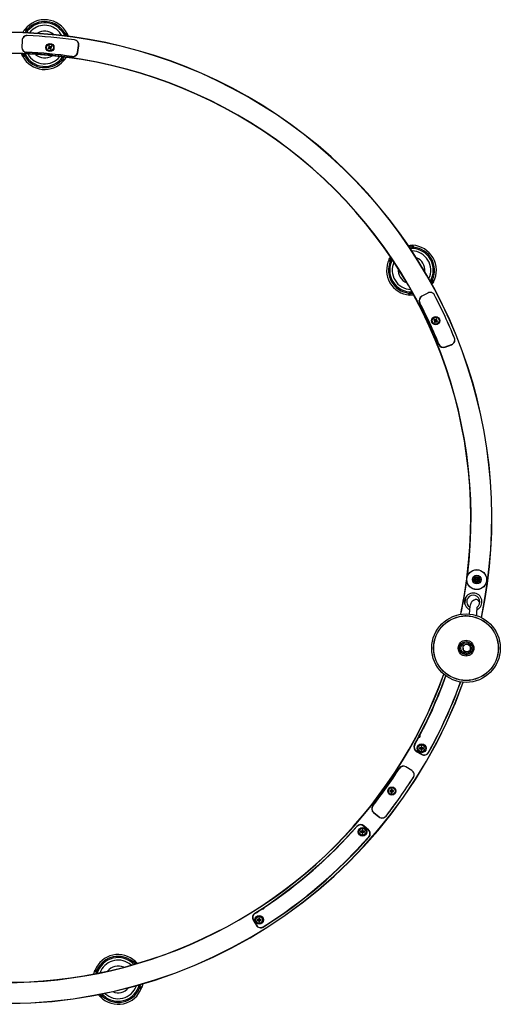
# Model space of a CAD drawing. Header units: millimetres. Extents: x 24 to 175, y 32 to 282.
# Tile 4 of 4: x 69 to 95, y 229 to 282. Entities that reach past the tile are written whole.
import ezdxf

# ---------------------------------------------------------------- set-up
doc = ezdxf.new("R2010")
doc.units = ezdxf.units.MM

msp = doc.modelspace()

# ---------------------------------------------------------------- linework, layer by layer
at = {"color": 7, "linetype": 'Continuous', "lineweight": 25}
for p, q in [((69.13419, 280.89957), (69.12314, 280.52881)), ((69.13773, 280.90343), (69.127, 280.53266)), ((70.57909, 280.52218), (70.5262, 280.49249)), ((70.5262, 280.49249), (70.55035, 280.44947)), ((70.55035, 280.44947), (70.60324, 280.47917)), ((70.59802, 280.61921), (70.555, 280.59506)), ((70.555, 280.59506), (70.5847, 280.54217)), ((70.58445, 280.5252), (70.58845, 280.51808)), ((70.59483, 280.5408), (70.58771, 280.5368)), ((70.62772, 280.56632), (70.59802, 280.61921)), ((70.60461, 280.4893), (70.60861, 280.48218)), ((70.62021, 280.47892), (70.62733, 280.48292)), ((70.62322, 280.47356), (70.65292, 280.42067)), ((70.63073, 280.56095), (70.62361, 280.55696)), ((70.64633, 280.55058), (70.64233, 280.5577)), ((70.70059, 280.5904), (70.6477, 280.56071)), ((70.65611, 280.49908), (70.66323, 280.50307)), ((70.66649, 280.51468), (70.66249, 280.5218)), ((70.69594, 280.44482), (70.66624, 280.49771)), ((70.67185, 280.51769), (70.72474, 280.54739)), ((70.72474, 280.54739), (70.70059, 280.5904)), ((72.10116, 280.25936), (72.15818, 280.62588)), ((72.11032, 280.2517), (72.16765, 280.61817)), ((69.26615, 280.29487), (69.24694, 280.29562)), ((69.27261, 280.28127), (69.29975, 280.28017)), ((70.65292, 280.42067), (70.69594, 280.44482)), ((71.87341, 280.04097), (71.91444, 280.03497)), ((71.94305, 280.04422), (71.91317, 280.04863)), ((89.9092, 269.76146), (89.97279, 269.76319)), ((90.84677, 267.37648), (90.52016, 267.20067)), ((90.85188, 267.37534), (90.52542, 267.19925)), ((90.38907, 266.95985), (90.38011, 266.97686)), ((90.38052, 266.94745), (90.39314, 266.92341)), ((91.19023, 265.96743), (91.16506, 265.925)), ((91.16506, 265.925), (91.21722, 265.89404)), ((91.2424, 265.93647), (91.19023, 265.96743)), ((91.22235, 265.87393), (91.19139, 265.82177)), ((91.19139, 265.82177), (91.23382, 265.79659)), ((91.22668, 265.89792), (91.22251, 265.8909)), ((91.22549, 265.87922), (91.23251, 265.87506)), ((91.23382, 265.79659), (91.26477, 265.84875)), ((91.24769, 265.93333), (91.24352, 265.92631)), ((91.26639, 265.93214), (91.25937, 265.93631)), ((91.26089, 265.85821), (91.26791, 265.85405)), ((91.29346, 265.99376), (91.26251, 265.9416)), ((91.27959, 265.85703), (91.28376, 265.86405)), ((91.28489, 265.85389), (91.33705, 265.82293)), ((91.33589, 265.96858), (91.29346, 265.99376)), ((91.30179, 265.91113), (91.29477, 265.9153)), ((91.30061, 265.89243), (91.30477, 265.89945)), ((91.30493, 265.91642), (91.33589, 265.96858)), ((91.36223, 265.86535), (91.31006, 265.89631)), ((91.33705, 265.82293), (91.36223, 265.86535)), ((91.47281, 264.57494), (91.48813, 264.53641)), ((91.51045, 264.51625), (91.49933, 264.54434)), ((91.77377, 264.47515), (92.11981, 264.60872)), ((91.77582, 264.4869), (92.12174, 264.62078)), ((92.82894, 250.71834), (92.90065, 251.11754)), ((93.04603, 250.07981), (92.9934, 250.09044)), ((93.05899, 250.08066), (93.05884, 250.07535)), ((93.45729, 249.98857), (93.45737, 249.99402)), ((92.89053, 248.07349), (92.89053, 248.00316)), ((92.89053, 248.00316), (92.89053, 247.94016)), ((92.94254, 248.10729), (92.94798, 248.08139)), ((90.53142, 243.10266), (90.48209, 243.10266)), ((90.48209, 243.10266), (90.48209, 243.042)), ((90.49025, 243.03585), (90.48209, 243.03585)), ((90.53142, 243.03585), (90.52326, 243.03585)), ((90.53142, 243.042), (90.53142, 243.10266)), ((90.22984, 242.83504), (90.51831, 242.66791)), ((90.24408, 242.84374), (90.53275, 242.67694)), ((90.46741, 243.02733), (90.40675, 243.02733)), ((90.40675, 243.02733), (90.40675, 242.97799)), ((90.40675, 242.97799), (90.46741, 242.97799)), ((90.47356, 243.02733), (90.47356, 243.01916)), ((90.47356, 242.98616), (90.47356, 242.97799)), ((90.48209, 242.96947), (90.49025, 242.96947)), ((90.48209, 242.96331), (90.48209, 242.90266)), ((90.48209, 242.90266), (90.53142, 242.90266)), ((90.52326, 242.96947), (90.53142, 242.96947)), ((90.53142, 242.90266), (90.53142, 242.96331)), ((90.53994, 243.01916), (90.53994, 243.02733)), ((90.53994, 242.97799), (90.53994, 242.98616)), ((90.60675, 243.02733), (90.5461, 243.02733)), ((90.5461, 242.97799), (90.60675, 242.97799)), ((90.60675, 242.97799), (90.60675, 243.02733)), ((89.38705, 242.00056), (89.37253, 241.97761)), ((89.40206, 241.99935), (89.41232, 242.01562)), ((89.99172, 241.81129), (89.67616, 242.00624)), ((89.99329, 241.80629), (89.67756, 242.00097)), ((88.81762, 240.73548), (88.81702, 240.68615)), ((88.81702, 240.68615), (88.87768, 240.68542)), ((88.87827, 240.73475), (88.81762, 240.73548)), ((88.88393, 240.69351), (88.88383, 240.68535)), ((88.88442, 240.73468), (88.88432, 240.72652)), ((88.89218, 240.67057), (88.89145, 240.60992)), ((88.89145, 240.60992), (88.94078, 240.60933)), ((88.89225, 240.67673), (88.90041, 240.67663)), ((88.90121, 240.743), (88.89305, 240.7431)), ((88.89385, 240.80991), (88.89312, 240.74925)), ((88.94318, 240.80931), (88.89385, 240.80991)), ((88.93342, 240.67623), (88.94158, 240.67613)), ((88.94238, 240.74251), (88.93421, 240.74261)), ((88.94078, 240.60933), (88.94151, 240.66998)), ((88.94245, 240.74866), (88.94318, 240.80931)), ((88.9502, 240.68455), (88.9503, 240.69272)), ((88.9507, 240.72572), (88.9508, 240.73388)), ((88.95636, 240.68448), (89.01701, 240.68375)), ((89.0176, 240.73308), (88.95695, 240.73381)), ((89.01701, 240.68375), (89.0176, 240.73308)), ((87.87854, 239.86835), (87.85283, 239.83582)), ((87.84653, 239.80642), (87.8653, 239.83009)), ((87.94259, 239.55782), (88.2313, 239.32493)), ((87.9538, 239.56192), (88.2427, 239.32928)), ((87.65871, 238.6227), (87.40413, 238.83796)), ((87.67425, 238.63269), (87.41986, 238.84817)), ((87.31138, 238.55421), (87.25072, 238.55421)), ((87.25072, 238.55421), (87.25072, 238.50487)), ((87.25072, 238.50487), (87.31138, 238.50487)), ((87.31753, 238.55421), (87.31753, 238.54604)), ((87.31753, 238.51304), (87.31753, 238.50487)), ((87.37539, 238.62954), (87.32605, 238.62954)), ((87.32605, 238.62954), (87.32605, 238.56888)), ((87.33422, 238.56273), (87.32605, 238.56273)), ((87.32605, 238.49635), (87.33422, 238.49635)), ((87.32605, 238.4902), (87.32605, 238.42954)), ((87.32605, 238.42954), (87.37539, 238.42954)), ((87.37539, 238.56273), (87.36722, 238.56273)), ((87.36722, 238.49635), (87.37539, 238.49635)), ((87.37539, 238.56888), (87.37539, 238.62954)), ((87.37539, 238.42954), (87.37539, 238.4902)), ((87.38391, 238.54604), (87.38391, 238.55421)), ((87.38391, 238.50487), (87.38391, 238.51304)), ((87.45072, 238.55421), (87.39006, 238.55421)), ((87.39006, 238.50487), (87.45072, 238.50487)), ((87.45072, 238.50487), (87.45072, 238.55421)), ((87.29908, 237.82851), (87.31973, 237.85396)), ((81.50107, 233.80535), (81.67342, 233.51997)), ((81.50976, 233.80706), (81.68236, 233.52183)), ((81.7834, 233.83603), (81.72274, 233.83603)), ((81.72274, 233.83603), (81.72274, 233.78669)), ((81.72274, 233.78669), (81.7834, 233.78669)), ((81.78955, 233.83603), (81.78955, 233.82786)), ((81.78955, 233.79486), (81.78955, 233.78669)), ((81.84741, 233.91136), (81.79808, 233.91136)), ((81.79808, 233.91136), (81.79808, 233.8507)), ((81.80624, 233.84455), (81.79808, 233.84455)), ((81.79808, 233.77817), (81.80624, 233.77817)), ((81.79808, 233.77202), (81.79808, 233.71136)), ((81.79808, 233.71136), (81.84741, 233.71136)), ((81.84741, 233.84455), (81.83925, 233.84455)), ((81.83925, 233.77817), (81.84741, 233.77817)), ((81.84741, 233.8507), (81.84741, 233.91136)), ((81.84741, 233.71136), (81.84741, 233.77202)), ((81.85593, 233.82786), (81.85593, 233.83603)), ((81.85593, 233.78669), (81.85593, 233.79486)), ((81.92274, 233.83603), (81.86209, 233.83603)), ((81.86209, 233.78669), (81.92274, 233.78669)), ((81.92274, 233.78669), (81.92274, 233.83603)), ((74.97422, 231.38595), (74.85944, 231.47732))]:
    msp.add_line(p, q, dxfattribs=at)
at = {"color": 7, "linetype": 'Continuous', "lineweight": 25, "flags": 128}
for points in [[(69.71968, 281.49933), (69.60143, 281.39419), (69.52434, 281.30454)], [(71.27395, 281.38281), (71.36499, 281.24346), (71.41393, 281.14471)], [(92.84144, 250.0928), (92.83661, 250.09091), (92.82418, 250.08555)], [(92.89352, 250.09349), (92.88801, 250.0925), (92.86377, 250.08662)], [(91.40808, 243.76202), (91.38002, 243.7175), (91.37654, 243.71312)], [(86.74529, 238.47059), (86.73709, 238.46699), (86.7246, 238.46087)], [(81.97868, 234.42031), (81.96374, 234.40009), (81.95509, 234.38626)], [(73.61481, 229.66299), (73.48461, 229.7667), (73.40714, 229.84509)]]:
    msp.add_lwpolyline(points, dxfattribs=at)
at = {"color": 7, "linetype": 'Continuous', "lineweight": 25}
for centre, radius in [((70.62547, 280.51994), 0.21667), ((70.62547, 280.51994), 0.18333), ((91.26364, 265.89518), 0.21667), ((91.26364, 265.89518), 0.18333), ((93.46284, 252.02993), 0.53333), ((93.46284, 252.02993), 0.52667), ((93.46284, 252.02993), 0.23333), ((93.46284, 252.02993), 0.16667), ((93.46284, 252.02993), 0.13333), ((93.46284, 252.02993), 0.12667), ((93.46284, 252.02993), 0.07333), ((93.46284, 252.02993), 0.06667), ((93.46284, 252.02993), 0.05), ((92.89053, 248.36016), 1.83333), ((92.89053, 248.36016), 1.73333), ((92.89053, 248.36016), 1.72667), ((92.89053, 248.36016), 0.42), ((92.89053, 248.36016), 0.357), ((92.89053, 248.36016), 0.28667), ((92.9295, 248.36568), 0.19993), ((90.51628, 242.99829), 0.23333), ((90.50675, 243.00266), 0.18333), ((88.91731, 240.70962), 0.21667), ((88.91731, 240.70962), 0.18333), ((87.35072, 238.52954), 0.23333), ((87.35072, 238.52954), 0.18333), ((81.82274, 233.81136), 0.23333), ((81.82274, 233.81136), 0.18333)]:
    msp.add_circle(centre, radius, dxfattribs=at)
for centre, radius, start, end in [((70.34528, 280.67663), 1.33333, 26.295321, 141.55985), ((70.34528, 280.67663), 1.16667, 37.25, 147.024402), ((70.34528, 280.67663), 1.23333, 29.521463, 138.333707), ((70.34528, 280.67663), 1.03354, 28.089366, 127.25), ((68.27914, 255.33438), 26, 348.144467, 180), ((68.27914, 255.33438), 25.98667, 348.152338, 180), ((69.40074, 280.89163), 0.26667, 87.515004, 178.292846), ((69.39762, 280.89591), 0.26, 87.564661, 178.342503), ((66.9873, 249.11142), 32.40999, 85.781188, 85.99035), ((66.9873, 249.11142), 32.47665, 85.697199, 85.914794), ((68.30989, 255.3205), 25.85852, 81.934996, 87.564661), ((68.29084, 255.31718), 25.86519, 81.885339, 87.515004), ((70.34528, 280.67663), 0.71667, 48.031318, 122.646737), ((66.9873, 249.11142), 32.47665, 81.940377, 82.157972), ((66.9873, 249.11142), 32.40999, 81.86482, 82.073983), ((69.38969, 280.52086), 0.26667, 178.292846, 267.503567), ((69.38689, 280.52514), 0.26, 178.342503, 267.553225), ((70.62547, 280.51994), 0.04644, 151.398053, 177.226641), ((70.62547, 280.51994), 0.03707, 167.594136, 182.874223), ((70.62547, 280.51994), 0.03707, 182.874223, 235.75047), ((70.62547, 280.51994), 0.03707, 161.030557, 167.594136), ((70.62547, 280.51994), 0.03707, 145.75047, 161.030557), ((70.62547, 280.51994), 0.03707, 92.874223, 145.75047), ((70.62547, 280.51994), 0.04644, 241.398053, 267.226641), ((70.62547, 280.51994), 0.03707, 235.75047, 251.030557), ((70.62547, 280.51994), 0.03707, 251.030557, 257.594136), ((70.62547, 280.51994), 0.03707, 257.594136, 272.874223), ((70.62547, 280.51994), 0.03707, 77.594136, 92.874223), ((70.62547, 280.51994), 0.03707, 272.874223, 325.75047), ((70.62547, 280.51994), 0.04644, 61.398053, 87.226641), ((70.62547, 280.51994), 0.03707, 71.030557, 77.594136), ((70.62547, 280.51994), 0.03707, 55.75047, 71.030557), ((70.62547, 280.51994), 0.03707, 2.874223, 55.75047), ((70.62547, 280.51994), 0.03707, 325.75047, 341.030557), ((70.62547, 280.51994), 0.03707, 341.030557, 347.594136), ((70.62547, 280.51994), 0.03707, 347.594136, 2.874223), ((70.62547, 280.51994), 0.04644, 331.398053, 357.226641), ((71.90127, 280.66585), 0.26, 351.157154, 81.934996), ((71.90419, 280.6594), 0.26667, 351.107497, 81.885339), ((68.27914, 255.33438), 24.86667, 352.573488, 112.475945), ((68.27914, 255.33438), 24.88, 352.799081, 112.250352), ((66.9873, 249.11142), 31.07665, 85.820538, 86.034142), ((66.9873, 249.11142), 31.00999, 85.738567, 85.96125), ((70.34528, 280.67663), 1.33333, 208.305489, 319.549682), ((70.34528, 280.67663), 1.16667, 205.166025, 325.51203), ((70.34528, 280.67663), 1.23333, 211.311522, 316.543648), ((68.30989, 255.3205), 24.96763, 81.946433, 87.553225), ((68.29084, 255.31718), 24.96096, 81.896775, 87.503567), ((70.34528, 280.67663), 1.03354, 209.110032, 321.568024), ((70.34528, 280.67663), 0.71667, 227.192931, 303.485124), ((71.84425, 280.29933), 0.26, 261.946433, 351.157154), ((71.84685, 280.29293), 0.26667, 261.896775, 351.107497), ((66.9873, 249.11142), 31.00999, 81.893921, 82.116603), ((66.9873, 249.11142), 31.07665, 81.821028, 82.034633), ((62.48991, 252.71163), 32.40999, 31.881188, 32.09035), ((62.48991, 252.71163), 32.47665, 31.797199, 32.014794), ((89.97279, 268.59653), 1.33333, 332.395321, 87.65985), ((89.97279, 268.59653), 1.16667, 329.753653, 90), ((89.97279, 268.59653), 1.03354, 334.189366, 88.688689), ((89.97279, 268.59653), 1.23333, 335.621463, 84.433707), ((89.97279, 268.59653), 1.33333, 154.405489, 265.649682), ((89.97279, 268.59653), 1.23333, 157.411522, 262.643648), ((62.48991, 252.71163), 31.00999, 31.838567, 32.06125), ((62.48991, 252.71163), 31.07665, 31.920538, 32.134142), ((89.97279, 268.59653), 1.16667, 151.266025, 271.61203), ((89.97279, 268.59653), 1.03354, 155.210032, 267.668024), ((89.97279, 268.59653), 0.71667, 354.131318, 68.746737), ((89.97279, 268.59653), 0.71667, 173.292931, 249.585124), ((62.48991, 252.71163), 32.40999, 27.96482, 28.173983), ((62.48991, 252.71163), 32.47665, 28.040377, 28.257972), ((62.48991, 252.71163), 31.00999, 27.993921, 28.216603), ((62.48991, 252.71163), 31.07665, 27.921028, 28.134633), ((90.97317, 267.14167), 0.26667, 27.515004, 118.292846), ((90.97532, 267.14651), 0.26, 27.564661, 118.342503), ((90.64655, 266.96586), 0.26667, 118.292846, 207.503567), ((90.64885, 266.97042), 0.26, 118.342503, 207.553225), ((68.2701, 255.31564), 24.96096, 21.896775, 27.503567), ((68.2825, 255.30081), 24.96763, 21.946433, 27.553225), ((68.2825, 255.30081), 25.85852, 21.934996, 27.564661), ((68.2701, 255.31564), 25.86519, 21.885339, 27.515004), ((91.26364, 265.89518), 0.04644, 181.398053, 207.226641), ((91.26364, 265.89518), 0.03707, 175.75047, 191.030557), ((91.26364, 265.89518), 0.03707, 122.874223, 175.75047), ((91.26364, 265.89518), 0.03707, 191.030557, 197.594136), ((91.26364, 265.89518), 0.03707, 197.594136, 212.874223), ((91.26364, 265.89518), 0.03707, 212.874223, 265.75047), ((91.26364, 265.89518), 0.04644, 91.398053, 117.226641), ((91.26364, 265.89518), 0.03707, 107.594136, 122.874223), ((91.26364, 265.89518), 0.03707, 101.030557, 107.594136), ((91.26364, 265.89518), 0.03707, 85.75047, 101.030557), ((91.26364, 265.89518), 0.03707, 265.75047, 281.030557), ((91.26364, 265.89518), 0.04644, 271.398053, 297.226641), ((91.26364, 265.89518), 0.03707, 32.874223, 85.75047), ((91.26364, 265.89518), 0.03707, 281.030557, 287.594136), ((91.26364, 265.89518), 0.03707, 287.594136, 302.874223), ((91.26364, 265.89518), 0.03707, 302.874223, 355.75047), ((91.26364, 265.89518), 0.03707, 17.594136, 32.874223), ((91.26364, 265.89518), 0.03707, 11.030557, 17.594136), ((91.26364, 265.89518), 0.03707, 355.75047, 11.030557), ((91.26364, 265.89518), 0.04644, 1.398053, 27.226641), ((92.02378, 264.8575), 0.26667, 291.107497, 21.885339), ((92.0279, 264.86325), 0.26, 291.157154, 21.934996), ((91.67773, 264.72392), 0.26667, 201.896775, 291.107497), ((91.68198, 264.72937), 0.26, 201.946433, 291.157154), ((68.27914, 255.33438), 26, 180, 340.212879), ((68.27914, 255.33438), 25.98667, 180, 340.205008), ((68.27914, 255.33438), 24.86667, 348.015613, 352.475945), ((68.27914, 255.33438), 24.88, 348.027252, 352.250352), ((93.27847, 250.84363), 0.46667, 295.908818, 244.29555), ((68.27914, 255.33438), 24.96667, 349.419253, 350.213341), ((93.27847, 250.84363), 0.35, 304.644516, 237.878583), ((93.42376, 250.76618), 0.19842, 2.904785, 58.362953), ((68.27914, 255.33438), 24.86667, 232.572053, 340.341733), ((68.27914, 255.33438), 24.88, 232.799081, 340.330094), ((68.27166, 255.32767), 25, 330.967932, 340.261365), ((68.26505, 255.29987), 25.01333, 332.366402, 340.315318), ((68.26505, 255.29987), 25.85331, 331.012474, 340.220604), ((68.27166, 255.32767), 25.86665, 330.947187, 340.161896), ((68.27132, 255.32807), 25.86665, 333.439554, 340.181343), ((90.87301, 244.03338), 0.26667, 156.746937, 175.884093), ((68.26505, 255.29987), 25.01333, 331.033043, 332.113271), ((90.3881, 243.65536), 0.05672, 255.275469, 49.204204), ((90.36352, 243.06578), 0.26667, 150.967932, 239.913705), ((90.37083, 243.06309), 0.25333, 151.033043, 239.978816), ((90.50675, 243.00266), 0.04644, 122.085706, 147.914294), ((90.50675, 243.00266), 0.03707, 116.438123, 131.71821), ((90.50675, 243.00266), 0.03707, 63.561877, 116.438123), ((90.50675, 243.00266), 0.03707, 48.28179, 63.561877), ((90.50675, 243.00266), 0.04644, 32.085706, 57.914294), ((90.50675, 243.00266), 0.04644, 212.085706, 237.914294), ((90.50675, 243.00266), 0.03707, 153.561877, 206.438123), ((90.50675, 243.00266), 0.03707, 138.28179, 153.561877), ((90.50675, 243.00266), 0.03707, 206.438123, 221.71821), ((90.50675, 243.00266), 0.03707, 131.71821, 138.28179), ((90.50675, 243.00266), 0.03707, 221.71821, 228.28179), ((90.50675, 243.00266), 0.03707, 228.28179, 243.561877), ((90.50675, 243.00266), 0.03707, 243.561877, 296.438123), ((90.652, 242.89865), 0.26667, 239.913705, 330.273589), ((90.50675, 243.00266), 0.03707, 296.438123, 311.71821), ((90.50675, 243.00266), 0.03707, 41.71821, 48.28179), ((90.50675, 243.00266), 0.04644, 302.085706, 327.914294), ((90.50675, 243.00266), 0.03707, 311.71821, 318.28179), ((90.65949, 242.89629), 0.25333, 239.978816, 330.321199), ((90.50675, 243.00266), 0.03707, 26.438123, 41.71821), ((90.50675, 243.00266), 0.03707, 318.28179, 333.561877), ((90.50675, 243.00266), 0.03707, 333.561877, 26.438123), ((89.536, 241.77937), 0.26667, 58.292846, 147.503567), ((89.5411, 241.77966), 0.26, 58.342503, 147.553225), ((68.25839, 255.33284), 24.96096, 321.896775, 327.503567), ((68.25175, 255.31468), 24.96763, 321.946433, 327.553225), ((89.85157, 241.58442), 0.26667, 327.515004, 58.292846), ((89.85684, 241.58498), 0.26, 327.564661, 58.342503), ((68.25839, 255.33284), 25.86519, 321.885339, 327.515004), ((68.25175, 255.31468), 25.85852, 321.934996, 327.564661), ((88.91731, 240.70962), 0.04644, 211.398053, 237.226641), ((88.91731, 240.70962), 0.04644, 121.398053, 147.226641), ((88.91731, 240.70962), 0.03707, 152.874223, 205.75047), ((88.91731, 240.70962), 0.03707, 205.75047, 221.030557), ((88.91731, 240.70962), 0.03707, 137.594136, 152.874223), ((88.91731, 240.70962), 0.03707, 221.030557, 227.594136), ((88.91731, 240.70962), 0.03707, 131.030557, 137.594136), ((88.91731, 240.70962), 0.03707, 227.594136, 242.874223), ((88.91731, 240.70962), 0.03707, 115.75047, 131.030557), ((88.91731, 240.70962), 0.03707, 242.874223, 295.75047), ((88.91731, 240.70962), 0.03707, 62.874223, 115.75047), ((88.91731, 240.70962), 0.03707, 295.75047, 311.030557), ((88.91731, 240.70962), 0.03707, 47.594136, 62.874223), ((88.91731, 240.70962), 0.04644, 301.398053, 327.226641), ((88.91731, 240.70962), 0.03707, 311.030557, 317.594136), ((88.91731, 240.70962), 0.03707, 41.030557, 47.594136), ((88.91731, 240.70962), 0.04644, 31.398053, 57.226641), ((88.91731, 240.70962), 0.03707, 317.594136, 332.874223), ((88.91731, 240.70962), 0.03707, 25.75047, 41.030557), ((88.91731, 240.70962), 0.03707, 332.874223, 25.75047), ((88.11002, 239.76537), 0.26667, 141.896775, 231.107497), ((88.11687, 239.76442), 0.26, 141.946433, 231.157154), ((88.39872, 239.53248), 0.26667, 231.107497, 321.885339), ((88.40577, 239.53178), 0.26, 231.157154, 321.934996), ((68.27166, 255.32767), 25, 302.183043, 318.679056), ((87.2475, 238.64469), 0.26667, 49.733282, 138.679056), ((87.24056, 238.64451), 0.25333, 49.783282, 138.729056), ((68.25017, 255.31093), 25.01333, 303.566402, 318.729056), ((87.35072, 238.52954), 0.04644, 122.085706, 147.914294), ((87.35072, 238.52954), 0.04644, 212.085706, 237.914294), ((87.35072, 238.52954), 0.03707, 153.561877, 206.438123), ((87.35072, 238.52954), 0.03707, 138.28179, 153.561877), ((87.35072, 238.52954), 0.03707, 206.438123, 221.71821), ((87.35072, 238.52954), 0.03707, 131.71821, 138.28179), ((87.35072, 238.52954), 0.03707, 221.71821, 228.28179), ((87.35072, 238.52954), 0.03707, 116.438123, 131.71821), ((87.35072, 238.52954), 0.03707, 228.28179, 243.561877), ((87.35072, 238.52954), 0.03707, 63.561877, 116.438123), ((87.35072, 238.52954), 0.03707, 243.561877, 296.438123), ((87.35072, 238.52954), 0.03707, 48.28179, 63.561877), ((87.35072, 238.52954), 0.03707, 296.438123, 311.71821), ((87.35072, 238.52954), 0.04644, 32.085706, 57.914294), ((87.35072, 238.52954), 0.03707, 41.71821, 48.28179), ((87.35072, 238.52954), 0.04644, 302.085706, 327.914294), ((87.35072, 238.52954), 0.03707, 311.71821, 318.28179), ((87.35072, 238.52954), 0.03707, 26.438123, 41.71821), ((87.35072, 238.52954), 0.03707, 318.28179, 333.561877), ((87.35072, 238.52954), 0.03707, 333.561877, 26.438123), ((87.49514, 238.42925), 0.25333, 319.4409, 49.783282), ((87.50189, 238.42921), 0.26667, 319.373398, 49.733282), ((68.25017, 255.31093), 25.85331, 302.212474, 318.749625), ((68.27166, 255.32767), 25.86665, 302.162298, 318.699801), ((68.25139, 255.32908), 25.86667, 308.622478, 317.42395), ((81.72934, 233.94321), 0.26667, 122.183043, 211.128816), ((81.7265, 233.93821), 0.25333, 122.233043, 211.178816), ((68.25017, 255.31093), 25.01333, 302.233043, 303.313271), ((82.02696, 234.4489), 0.05672, 226.475469, 20.404204), ((81.82274, 233.81136), 0.04644, 122.085706, 147.914294), ((81.82274, 233.81136), 0.04644, 212.085706, 237.914294), ((81.82274, 233.81136), 0.03707, 153.561877, 206.438123), ((81.82274, 233.81136), 0.03707, 138.28179, 153.561877), ((81.82274, 233.81136), 0.03707, 206.438123, 221.71821), ((81.82274, 233.81136), 0.03707, 131.71821, 138.28179), ((81.82274, 233.81136), 0.03707, 221.71821, 228.28179), ((81.82274, 233.81136), 0.03707, 116.438123, 131.71821), ((81.82274, 233.81136), 0.03707, 228.28179, 243.561877), ((81.82274, 233.81136), 0.03707, 63.561877, 116.438123), ((81.82274, 233.81136), 0.03707, 243.561877, 296.438123), ((81.82274, 233.81136), 0.03707, 48.28179, 63.561877), ((81.82274, 233.81136), 0.03707, 296.438123, 311.71821), ((81.82274, 233.81136), 0.04644, 32.085706, 57.914294), ((81.82274, 233.81136), 0.03707, 41.71821, 48.28179), ((81.82274, 233.81136), 0.04644, 302.085706, 327.914294), ((81.82274, 233.81136), 0.03707, 311.71821, 318.28179), ((81.82274, 233.81136), 0.03707, 26.438123, 41.71821), ((81.82274, 233.81136), 0.03707, 318.28179, 333.561877), ((81.82274, 233.81136), 0.03707, 333.561877, 26.438123), ((81.90169, 233.65782), 0.26667, 211.128816, 301.488701), ((81.8991, 233.65298), 0.25333, 211.178816, 301.521199), ((74.27478, 230.62504), 1.33333, 46.605489, 157.849682), ((74.27478, 230.62504), 1.16667, 43.466025, 163.81203), ((74.27478, 230.62504), 1.23333, 49.611522, 154.843648), ((74.27478, 230.62504), 1.03354, 55.55, 159.868024), ((67.55169, 261.64824), 31.00999, 284.038567, 284.26125), ((67.55169, 261.64824), 31.07665, 284.120538, 284.334142), ((67.55169, 261.64824), 31.07665, 280.121028, 280.334633), ((67.55169, 261.64824), 31.00999, 280.193921, 280.416603), ((74.27478, 230.62504), 0.71667, 65.492931, 141.785124), ((74.27478, 230.62504), 1.33333, 224.595321, 339.85985), ((74.27478, 230.62504), 1.23333, 227.821463, 336.633707), ((74.27478, 230.62504), 1.03354, 226.389366, 340.888689), ((74.27478, 230.62504), 1.16667, 235.55, 345.324402), ((74.27478, 230.62504), 0.71667, 246.331318, 320.946737), ((67.55169, 261.64824), 32.47665, 283.997199, 284.214794), ((67.55169, 261.64824), 32.40999, 284.081188, 284.29035), ((67.55169, 261.64824), 32.40999, 280.16482, 280.373983), ((67.55169, 261.64824), 32.47665, 280.240377, 280.457972)]:
    msp.add_arc(centre, radius, start, end, dxfattribs=at)
for centre, major_axis, start_param, end_param in [((70.62143, 280.51767), (0.02883, 0.01619), 2.61320416, 3.66998115), ((70.6232, 280.52398), (-0.01619, 0.02883), 5.75479681, 6.8115738), ((70.62774, 280.51589), (-0.01619, 0.02883), 2.61320416, 3.66998115), ((70.62951, 280.52221), (0.02883, 0.01619), 5.75479681, 6.8115738), ((91.25965, 265.89754), (0.02843, -0.01687), 2.61320416, 3.66998115), ((91.26127, 265.89119), (0.01687, 0.02843), 2.61320416, 3.66998115), ((91.26601, 265.89917), (0.01687, 0.02843), 5.75479681, 6.8115738), ((91.26763, 265.89281), (0.02843, -0.01687), 5.75479681, 6.8115738), ((90.50675, 243.0073), (0, 0.03306), 5.75479681, 6.8115738), ((90.50212, 243.00266), (0.03306, 0), 2.61320416, 3.66998115), ((90.50675, 242.99802), (0, 0.03306), 2.61320416, 3.66998115), ((90.51139, 243.00266), (0.03306, 0), 5.75479681, 6.8115738), ((88.91268, 240.70967), (0.03306, -0.0004), 2.61320416, 3.66998115), ((88.91726, 240.70498), (0.0004, 0.03306), 2.61320416, 3.66998115), ((88.91737, 240.71425), (0.0004, 0.03306), 5.75479681, 6.8115738), ((88.92195, 240.70956), (0.03306, -0.0004), 5.75479681, 6.8115738), ((87.34608, 238.52954), (0.03306, 0), 2.61320416, 3.66998115), ((87.35072, 238.53418), (0, 0.03306), 5.75479681, 6.8115738), ((87.35072, 238.5249), (0, 0.03306), 2.61320416, 3.66998115), ((87.35536, 238.52954), (0.03306, 0), 5.75479681, 6.8115738), ((81.8181, 233.81136), (0.03306, 0), 2.61320416, 3.66998115), ((81.82274, 233.816), (0, 0.03306), 5.75479681, 6.8115738), ((81.82274, 233.80672), (0, 0.03306), 2.61320416, 3.66998115), ((81.82738, 233.81136), (0.03306, 0), 5.75479681, 6.8115738)]:
    msp.add_ellipse(centre, major_axis=major_axis, ratio=0.99011591, start_param=start_param, end_param=end_param, dxfattribs=at)
for points, knots in [([(69.17618, 281.31574), (69.17889, 281.32136), (69.19378, 281.35224), (69.21696, 281.38657), (69.24627, 281.43235), (69.25088, 281.43851), (69.25355, 281.44208)], [0, 0, 0, 0, 0.060452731, 0.332063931, 0.612854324, 1, 1, 1, 1]), ([(69.25355, 281.44208), (69.25395, 281.44265), (69.25474, 281.44378), (69.26085, 281.45243), (69.2702, 281.46536), (69.28372, 281.48359), (69.29479, 281.49771), (69.30093, 281.50556)], [0, 0, 0, 0, 0.17459235, 0.34883448, 0.53202238, 0.74000163, 1, 1, 1, 1]), ([(69.37156, 281.43359), (69.36703, 281.42722), (69.358, 281.41452), (69.31764, 281.36498), (69.29318, 281.31916), (69.29079, 281.31466)], [0, 0, 0, 0, 0.47524989, 0.94854978, 1, 1, 1, 1]), ([(69.42394, 281.49654), (69.41647, 281.48801), (69.40299, 281.47261), (69.38706, 281.4532), (69.37663, 281.44011), (69.37205, 281.43422), (69.37168, 281.43374), (69.37156, 281.43359)], [0, 0, 0, 0, 0.28981451, 0.52343065, 0.71779862, 0.91318214, 1, 1, 1, 1]), ([(71.45645, 281.2118), (71.45615, 281.21241), (71.45556, 281.21365), (71.45099, 281.22304), (71.44393, 281.23716), (71.43374, 281.25677), (71.42466, 281.27343), (71.41925, 281.28301), (71.41849, 281.28436)], [0, 0, 0, 0, 0.16777079, 0.33514761, 0.51224028, 0.71730313, 0.96014637, 1, 1, 1, 1]), ([(71.49446, 281.12333), (71.49165, 281.13081), (71.48086, 281.15957), (71.46272, 281.1985), (71.45876, 281.20689), (71.45645, 281.2118)], [0, 0, 0, 0, 0.12769886, 0.49096397, 1, 1, 1, 1]), ([(71.54064, 281.2673), (71.5456, 281.25706), (71.5544, 281.2389), (71.56486, 281.21562), (71.57136, 281.20059), (71.57348, 281.19556), (71.57359, 281.19531), (71.57361, 281.19527)], [0, 0, 0, 0, 0.29635287, 0.52599402, 0.75694403, 0.95451346, 1, 1, 1, 1]), ([(71.57361, 281.19527), (71.57605, 281.19056), (71.57995, 281.18302), (71.59869, 281.12914), (71.60572, 281.10893)], [0, 0, 0, 0, 0.62473783, 1, 1, 1, 1]), ([(70.57909, 280.52218), (70.58118, 280.52336), (70.58443, 280.52518), (70.588, 280.52719), (70.58927, 280.5279)], [0, 0, 0, 0, 0.6453603, 1, 1, 1, 1]), ([(70.59042, 280.53199), (70.58939, 280.53381), (70.5874, 280.53736), (70.58558, 280.5406), (70.5847, 280.54217)], [0, 0, 0, 0, 0.51509605, 1, 1, 1, 1]), ([(70.61342, 280.48488), (70.61159, 280.48386), (70.60805, 280.48187), (70.60481, 280.48005), (70.60324, 280.47917)], [0, 0, 0, 0, 0.51509605, 1, 1, 1, 1]), ([(70.62322, 280.47356), (70.62205, 280.47565), (70.62023, 280.47889), (70.61822, 280.48247), (70.61751, 280.48374)], [0, 0, 0, 0, 0.6453603, 1, 1, 1, 1]), ([(70.62772, 280.56632), (70.62889, 280.56423), (70.63071, 280.56098), (70.63272, 280.55741), (70.63343, 280.55614)], [0, 0, 0, 0, 0.6453603, 1, 1, 1, 1]), ([(70.63752, 280.55499), (70.63935, 280.55602), (70.64289, 280.55801), (70.64613, 280.55983), (70.6477, 280.56071)], [0, 0, 0, 0, 0.51509605, 1, 1, 1, 1]), ([(70.66052, 280.50789), (70.66155, 280.50606), (70.66354, 280.50251), (70.66536, 280.49928), (70.66624, 280.49771)], [0, 0, 0, 0, 0.51509605, 1, 1, 1, 1]), ([(70.67185, 280.51769), (70.66976, 280.51652), (70.66651, 280.51469), (70.66294, 280.51269), (70.66167, 280.51197)], [0, 0, 0, 0, 0.6453603, 1, 1, 1, 1]), ([(69.13662, 280.11366), (69.13443, 280.1171), (69.13149, 280.1217), (69.11455, 280.1652), (69.11023, 280.17627)], [0, 0, 0, 0, 0.74541228, 1, 1, 1, 1]), ([(69.17137, 280.0444), (69.16604, 280.05449), (69.156, 280.07348), (69.14468, 280.09657), (69.13783, 280.11105), (69.13701, 280.11282), (69.13662, 280.11366)], [0, 0, 0, 0, 0.30082576, 0.56636042, 0.79457335, 1, 1, 1, 1]), ([(69.22057, 280.17346), (69.22773, 280.15708), (69.24727, 280.11234), (69.25028, 280.10811), (69.25219, 280.10543)], [0, 0, 0, 0, 0.36623907, 1, 1, 1, 1]), ([(69.25219, 280.10543), (69.25251, 280.10482), (69.25314, 280.1036), (69.25807, 280.09427), (69.26565, 280.0803), (69.27687, 280.06026), (69.28627, 280.04455), (69.29157, 280.03568)], [0, 0, 0, 0, 0.1724241, 0.34448916, 0.52563933, 0.7324025, 1, 1, 1, 1]), ([(71.29373, 279.88825), (71.29849, 279.89454), (71.30798, 279.90711), (71.34962, 279.95449), (71.3752, 279.99892), (71.3771, 280.00222)], [0, 0, 0, 0, 0.4816538, 0.96150246, 1, 1, 1, 1]), ([(71.48537, 279.98608), (71.48418, 279.98385), (71.45707, 279.93313), (71.41928, 279.8879), (71.41168, 279.87674), (71.40844, 279.87198)], [0, 0, 0, 0, 0.02571322, 0.58465978, 1, 1, 1, 1]), ([(71.24055, 279.82834), (71.24829, 279.83665), (71.26211, 279.85147), (71.27832, 279.87), (71.28878, 279.8823), (71.29327, 279.8877), (71.29362, 279.88812), (71.29373, 279.88825)], [0, 0, 0, 0, 0.293957, 0.52437877, 0.71999711, 0.91649747, 1, 1, 1, 1]), ([(71.40844, 279.87198), (71.40802, 279.87143), (71.40718, 279.87031), (71.40069, 279.86181), (71.3908, 279.84913), (71.37695, 279.83183), (71.36588, 279.81868), (71.3599, 279.81158)], [0, 0, 0, 0, 0.17935876, 0.35840592, 0.5456029, 0.75494295, 1, 1, 1, 1]), ([(89.79196, 269.91622), (89.80102, 269.91789), (89.83785, 269.92469), (89.88179, 269.92657), (89.9358, 269.92975), (89.94354, 269.92967), (89.94802, 269.92963)], [0, 0, 0, 0, 0.08613244, 0.35031996, 0.62343579, 1, 1, 1, 1]), ([(89.94802, 269.92963), (89.94871, 269.92964), (89.9501, 269.92967), (89.96069, 269.92983), (89.97665, 269.92989), (89.99933, 269.9297), (90.01727, 269.92909), (90.02723, 269.92875)], [0, 0, 0, 0, 0.17459235, 0.34883448, 0.53202238, 0.74000163, 1, 1, 1, 1]), ([(90.01069, 269.82928), (90.00297, 269.82923), (89.98756, 269.82913), (89.9204, 269.83218), (89.86494, 269.82424), (89.85618, 269.82299)], [0, 0, 0, 0, 0.45819273, 0.91450545, 1, 1, 1, 1]), ([(90.09242, 269.82404), (90.08113, 269.82505), (90.06074, 269.82687), (90.03567, 269.8283), (90.01894, 269.82902), (90.01149, 269.82925), (90.01088, 269.82927), (90.01069, 269.82928)], [0, 0, 0, 0, 0.28981451, 0.52343065, 0.71779862, 0.91318214, 1, 1, 1, 1]), ([(88.77029, 269.17252), (88.7753, 269.18278), (88.78472, 269.20207), (88.79672, 269.22483), (88.80438, 269.23889), (88.80533, 269.2406), (88.80578, 269.24141)], [0, 0, 0, 0, 0.30082576, 0.56636042, 0.79457335, 1, 1, 1, 1]), ([(88.80578, 269.24141), (88.8076, 269.24569), (88.81024, 269.25193), (88.83801, 269.29529), (88.8467, 269.30885)], [0, 0, 0, 0, 0.68732854, 1, 1, 1, 1]), ([(88.86722, 269.14318), (88.86691, 269.14256), (88.8663, 269.14133), (88.86166, 269.13186), (88.85484, 269.11749), (88.84526, 269.09663), (88.8381, 269.07977), (88.83406, 269.07026)], [0, 0, 0, 0, 0.1724241, 0.34448916, 0.52563933, 0.7324025, 1, 1, 1, 1]), ([(88.90764, 269.21586), (88.89696, 269.19759), (88.87049, 269.15232), (88.86844, 269.1466), (88.86722, 269.14318)], [0, 0, 0, 0, 0.4034837, 1, 1, 1, 1]), ([(91.0148, 267.93732), (91.01779, 267.94187), (91.03316, 267.9653), (91.05271, 268.00098), (91.05725, 268.00922), (91.05989, 268.01402)], [0, 0, 0, 0, 0.0912963, 0.46972107, 1, 1, 1, 1]), ([(91.05989, 268.01402), (91.06022, 268.01463), (91.06087, 268.01584), (91.06576, 268.02506), (91.07301, 268.03909), (91.08285, 268.05888), (91.09096, 268.07603), (91.09551, 268.08604), (91.09615, 268.08745)], [0, 0, 0, 0, 0.16777079, 0.33514761, 0.51224028, 0.71730313, 0.96014637, 1, 1, 1, 1]), ([(91.11557, 267.90963), (91.11332, 267.90505), (91.10985, 267.89796), (91.0786, 267.85285), (91.06753, 267.83687)], [0, 0, 0, 0, 0.64558609, 1, 1, 1, 1]), ([(91.15434, 267.9787), (91.14899, 267.96866), (91.13951, 267.95085), (91.12686, 267.92868), (91.11854, 267.91457), (91.11573, 267.90989), (91.11559, 267.90967), (91.11557, 267.90963)], [0, 0, 0, 0, 0.29635287, 0.52599402, 0.75694403, 0.95451346, 1, 1, 1, 1]), ([(89.81487, 267.37334), (89.82614, 267.37198), (89.84626, 267.36955), (89.87078, 267.36737), (89.88689, 267.36617), (89.89389, 267.36572), (89.89444, 267.36568), (89.89461, 267.36567)], [0, 0, 0, 0, 0.293957, 0.52437877, 0.71999711, 0.91649747, 1, 1, 1, 1]), ([(89.89461, 267.36567), (89.90257, 267.36557), (89.91846, 267.36537), (89.979, 267.35944), (90.02732, 267.36457), (90.0287, 267.36471)], [0, 0, 0, 0, 0.493666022, 0.985481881, 1, 1, 1, 1]), ([(89.94905, 267.2634), (89.94835, 267.26341), (89.94696, 267.26344), (89.93626, 267.26367), (89.92019, 267.26419), (89.89806, 267.26519), (89.8809, 267.26639), (89.87165, 267.26703)], [0, 0, 0, 0, 0.17935876, 0.35840592, 0.5456029, 0.75494295, 1, 1, 1, 1]), ([(90.08209, 267.26785), (90.08109, 267.26771), (90.02583, 267.26003), (89.96841, 267.26408), (89.95483, 267.2636), (89.94905, 267.2634)], [0, 0, 0, 0, 0.01049029, 0.57817022, 1, 1, 1, 1]), ([(91.22726, 265.88809), (91.22546, 265.88916), (91.22196, 265.89123), (91.21877, 265.89313), (91.21722, 265.89404)], [0, 0, 0, 0, 0.51509605, 1, 1, 1, 1]), ([(91.22235, 265.87393), (91.22357, 265.876), (91.22547, 265.8792), (91.22757, 265.88272), (91.22831, 265.88397)], [0, 0, 0, 0, 0.6453603, 1, 1, 1, 1]), ([(91.2424, 265.93647), (91.24446, 265.93524), (91.24766, 265.93334), (91.25119, 265.93125), (91.25244, 265.93051)], [0, 0, 0, 0, 0.6453603, 1, 1, 1, 1]), ([(91.25655, 265.93156), (91.25762, 265.93336), (91.25969, 265.93686), (91.26159, 265.94005), (91.26251, 265.9416)], [0, 0, 0, 0, 0.51509605, 1, 1, 1, 1]), ([(91.27073, 265.8588), (91.26966, 265.85699), (91.26759, 265.85349), (91.26569, 265.8503), (91.26477, 265.84875)], [0, 0, 0, 0, 0.51509605, 1, 1, 1, 1]), ([(91.28489, 265.85389), (91.28282, 265.85511), (91.27962, 265.85701), (91.2761, 265.8591), (91.27485, 265.85984)], [0, 0, 0, 0, 0.6453603, 1, 1, 1, 1]), ([(91.30493, 265.91642), (91.30371, 265.91436), (91.30181, 265.91116), (91.29972, 265.90763), (91.29897, 265.90638)], [0, 0, 0, 0, 0.645360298, 1, 1, 1, 1]), ([(91.30002, 265.90227), (91.30183, 265.9012), (91.30532, 265.89912), (91.30852, 265.89723), (91.31006, 265.89631)], [0, 0, 0, 0, 0.51509605, 1, 1, 1, 1]), ([(93.52793, 250.93505), (93.51107, 250.94379), (93.47964, 250.96009), (93.43129, 250.96556), (93.38162, 250.95924), (93.33297, 250.94135), (93.28839, 250.91553), (93.25577, 250.89366), (93.21275, 250.86296), (93.19009, 250.83087), (93.15503, 250.77751), (93.13109, 250.71914), (93.10506, 250.62959), (93.09108, 250.53519), (93.07604, 250.4021), (93.06707, 250.2803), (93.06371, 250.20041), (93.06258, 250.17368)], [0, 0, 0, 0, 0.086516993, 0.161305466, 0.22482937, 0.299630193, 0.350500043, 0.370564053, 0.386168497, 0.424047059, 0.469267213, 0.516654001, 0.566166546, 0.691013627, 0.810213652, 0.936515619, 1, 1, 1, 1]), ([(93.45976, 250.09061), (93.4622, 250.15569), (93.46528, 250.23793), (93.47189, 250.32872), (93.47592, 250.37689), (93.48003, 250.42308), (93.48334, 250.4675), (93.48469, 250.50757), (93.48432, 250.53467), (93.48281, 250.54848), (93.48, 250.55039), (93.4792, 250.55093)], [0, 0, 0, 0, 0.27742184, 0.35056095, 0.43137612, 0.53356377, 0.65700299, 0.78298848, 0.92417194, 0.9784221, 1, 1, 1, 1]), ([(92.70878, 248.57889), (92.70967, 248.5685), (92.71161, 248.54571), (92.7147, 248.51074), (92.71814, 248.47307), (92.72169, 248.4353), (92.72522, 248.39892), (92.72845, 248.36656), (92.73017, 248.35003), (92.73099, 248.34218)], [0, 0, 0, 0, 0.104619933, 0.22926566, 0.36797488, 0.520743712, 0.677657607, 0.847066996, 1, 1, 1, 1]), ([(92.73147, 248.3375), (92.73237, 248.3291), (92.73422, 248.31176), (92.735, 248.30542), (92.7354, 248.30215)], [0, 0, 0, 0, 0.48438565, 1, 1, 1, 1]), ([(92.73486, 248.32405), (92.73643, 248.2972), (92.73928, 248.24826), (92.77558, 248.18248), (92.81795, 248.14321), (92.85574, 248.12265), (92.88454, 248.11302), (92.90583, 248.10878), (92.92174, 248.10733), (92.9293, 248.10699), (92.93985, 248.1068), (92.9572, 248.10765), (92.99248, 248.11357), (93.03774, 248.13152), (93.0846, 248.16831), (93.1245, 248.22872), (93.13147, 248.2738), (93.13529, 248.29851)], [0, 0, 0, 0, 0.22169739, 0.40402279, 0.54638541, 0.62683146, 0.68482317, 0.72077745, 0.73100281, 0.73452074, 0.7374, 0.75031564, 0.76725886, 0.81419246, 0.88760239, 0.93838652, 1, 1, 1, 1]), ([(93.1279, 248.38978), (93.12781, 248.39073), (93.12675, 248.40134), (93.12436, 248.42584), (93.12123, 248.45848), (93.11843, 248.48819), (93.11613, 248.51306), (93.11466, 248.52919), (93.114, 248.53657)], [0, 0, 0, 0, 0.02662111, 0.29551911, 0.5384867, 0.71120055, 0.86790715, 1, 1, 1, 1]), ([(93.13159, 248.27123), (93.13334, 248.27917), (93.13685, 248.29507), (93.13112, 248.35638), (93.12826, 248.38704)], [0, 0, 0, 0, 0.49975703, 1, 1, 1, 1]), ([(93.13514, 248.31672), (93.13465, 248.32174), (93.13372, 248.3314), (93.13129, 248.35556), (93.12934, 248.37529), (93.12857, 248.38299)], [0, 0, 0, 0, 0.39711928, 0.76444878, 1, 1, 1, 1]), ([(90.48209, 243.03033), (90.48209, 243.03242), (90.48209, 243.03649), (90.48209, 243.0402), (90.48209, 243.042)], [0, 0, 0, 0, 0.51509605, 1, 1, 1, 1]), ([(90.53142, 243.042), (90.53142, 243.0396), (90.53142, 243.03588), (90.53142, 243.03178), (90.53142, 243.03033)], [0, 0, 0, 0, 0.6453603, 1, 1, 1, 1]), ([(90.46741, 243.02733), (90.46981, 243.02733), (90.47353, 243.02733), (90.47763, 243.02733), (90.47909, 243.02733)], [0, 0, 0, 0, 0.6453603, 1, 1, 1, 1]), ([(90.47909, 242.97799), (90.47699, 242.97799), (90.47292, 242.97799), (90.46921, 242.97799), (90.46741, 242.97799)], [0, 0, 0, 0, 0.51509605, 1, 1, 1, 1]), ([(90.48209, 242.96331), (90.48209, 242.96572), (90.48209, 242.96944), (90.48209, 242.97354), (90.48209, 242.97499)], [0, 0, 0, 0, 0.6453603, 1, 1, 1, 1]), ([(90.53142, 242.97499), (90.53142, 242.9729), (90.53142, 242.96883), (90.53142, 242.96511), (90.53142, 242.96331)], [0, 0, 0, 0, 0.51509605, 1, 1, 1, 1]), ([(90.53442, 243.02733), (90.53652, 243.02733), (90.54059, 243.02733), (90.5443, 243.02733), (90.5461, 243.02733)], [0, 0, 0, 0, 0.51509605, 1, 1, 1, 1]), ([(90.5461, 242.97799), (90.5437, 242.97799), (90.53997, 242.97799), (90.53587, 242.97799), (90.53442, 242.97799)], [0, 0, 0, 0, 0.6453603, 1, 1, 1, 1]), ([(88.88935, 240.68528), (88.88726, 240.68531), (88.88319, 240.68536), (88.87948, 240.6854), (88.87768, 240.68542)], [0, 0, 0, 0, 0.51509605, 1, 1, 1, 1]), ([(88.87827, 240.73475), (88.88067, 240.73473), (88.88439, 240.73468), (88.88849, 240.73463), (88.88994, 240.73461)], [0, 0, 0, 0, 0.6453603, 1, 1, 1, 1]), ([(88.89218, 240.67057), (88.8922, 240.67297), (88.89225, 240.67669), (88.8923, 240.68079), (88.89232, 240.68225)], [0, 0, 0, 0, 0.6453603, 1, 1, 1, 1]), ([(88.89298, 240.73758), (88.893, 240.73967), (88.89305, 240.74374), (88.8931, 240.74745), (88.89312, 240.74925)], [0, 0, 0, 0, 0.51509605, 1, 1, 1, 1]), ([(88.94165, 240.68166), (88.94162, 240.67956), (88.94157, 240.67549), (88.94153, 240.67178), (88.94151, 240.66998)], [0, 0, 0, 0, 0.51509605, 1, 1, 1, 1]), ([(88.94245, 240.74866), (88.94242, 240.74626), (88.94238, 240.74254), (88.94233, 240.73844), (88.94231, 240.73699)], [0, 0, 0, 0, 0.6453603, 1, 1, 1, 1]), ([(88.95636, 240.68448), (88.95396, 240.68451), (88.95023, 240.68455), (88.94614, 240.6846), (88.94468, 240.68462)], [0, 0, 0, 0, 0.6453603, 1, 1, 1, 1]), ([(88.94527, 240.73395), (88.94737, 240.73392), (88.95144, 240.73388), (88.95515, 240.73383), (88.95695, 240.73381)], [0, 0, 0, 0, 0.51509605, 1, 1, 1, 1]), ([(87.31138, 238.55421), (87.31378, 238.55421), (87.3175, 238.55421), (87.3216, 238.55421), (87.32305, 238.55421)], [0, 0, 0, 0, 0.6453603, 1, 1, 1, 1]), ([(87.32305, 238.50487), (87.32096, 238.50487), (87.31689, 238.50487), (87.31318, 238.50487), (87.31138, 238.50487)], [0, 0, 0, 0, 0.51509605, 1, 1, 1, 1]), ([(87.32605, 238.55721), (87.32605, 238.5593), (87.32605, 238.56337), (87.32605, 238.56708), (87.32605, 238.56888)], [0, 0, 0, 0, 0.51509605, 1, 1, 1, 1]), ([(87.32605, 238.4902), (87.32605, 238.4926), (87.32605, 238.49632), (87.32605, 238.50042), (87.32605, 238.50187)], [0, 0, 0, 0, 0.6453603, 1, 1, 1, 1]), ([(87.37539, 238.56888), (87.37539, 238.56648), (87.37539, 238.56276), (87.37539, 238.55866), (87.37539, 238.55721)], [0, 0, 0, 0, 0.6453603, 1, 1, 1, 1]), ([(87.37539, 238.50187), (87.37539, 238.49978), (87.37539, 238.49571), (87.37539, 238.492), (87.37539, 238.4902)], [0, 0, 0, 0, 0.51509605, 1, 1, 1, 1]), ([(87.37839, 238.55421), (87.38048, 238.55421), (87.38455, 238.55421), (87.38826, 238.55421), (87.39006, 238.55421)], [0, 0, 0, 0, 0.51509605, 1, 1, 1, 1]), ([(87.39006, 238.50487), (87.38766, 238.50487), (87.38394, 238.50487), (87.37984, 238.50487), (87.37839, 238.50487)], [0, 0, 0, 0, 0.6453603, 1, 1, 1, 1]), ([(81.7834, 233.83603), (81.7858, 233.83603), (81.78952, 233.83603), (81.79362, 233.83603), (81.79507, 233.83603)], [0, 0, 0, 0, 0.6453603, 1, 1, 1, 1]), ([(81.79507, 233.78669), (81.79298, 233.78669), (81.78891, 233.78669), (81.7852, 233.78669), (81.7834, 233.78669)], [0, 0, 0, 0, 0.51509605, 1, 1, 1, 1]), ([(81.79808, 233.83903), (81.79808, 233.84112), (81.79808, 233.84519), (81.79808, 233.8489), (81.79808, 233.8507)], [0, 0, 0, 0, 0.51509605, 1, 1, 1, 1]), ([(81.79808, 233.77202), (81.79808, 233.77442), (81.79808, 233.77814), (81.79808, 233.78224), (81.79808, 233.78369)], [0, 0, 0, 0, 0.6453603, 1, 1, 1, 1]), ([(81.84741, 233.8507), (81.84741, 233.8483), (81.84741, 233.84458), (81.84741, 233.84048), (81.84741, 233.83903)], [0, 0, 0, 0, 0.6453603, 1, 1, 1, 1]), ([(81.84741, 233.78369), (81.84741, 233.7816), (81.84741, 233.77753), (81.84741, 233.77382), (81.84741, 233.77202)], [0, 0, 0, 0, 0.51509605, 1, 1, 1, 1]), ([(81.85041, 233.83603), (81.85251, 233.83603), (81.85657, 233.83603), (81.86029, 233.83603), (81.86209, 233.83603)], [0, 0, 0, 0, 0.51509605, 1, 1, 1, 1]), ([(81.86209, 233.78669), (81.85968, 233.78669), (81.85596, 233.78669), (81.85186, 233.78669), (81.85041, 233.78669)], [0, 0, 0, 0, 0.6453603, 1, 1, 1, 1]), ([(75.13323, 231.51058), (75.13274, 231.51106), (75.13175, 231.51202), (75.12415, 231.51933), (75.11256, 231.53022), (75.09562, 231.54571), (75.08176, 231.55768), (75.07394, 231.56444)], [0, 0, 0, 0, 0.1724241, 0.34448916, 0.52563933, 0.7324025, 1, 1, 1, 1]), ([(75.18565, 231.45477), (75.17329, 231.46854), (75.14023, 231.50539), (75.13593, 231.50858), (75.13323, 231.51058)], [0, 0, 0, 0, 0.37365334, 1, 1, 1, 1]), ([(75.1908, 231.5939), (75.19903, 231.586), (75.21452, 231.57112), (75.23252, 231.55275), (75.24357, 231.54115), (75.2449, 231.53972), (75.24554, 231.53905)], [0, 0, 0, 0, 0.30082576, 0.56636042, 0.79457335, 1, 1, 1, 1]), ([(75.24554, 231.53905), (75.24873, 231.53643), (75.25306, 231.53289), (75.28309, 231.49656), (75.29092, 231.48709)], [0, 0, 0, 0, 0.73943023, 1, 1, 1, 1]), ([(72.97581, 230.9244), (72.97615, 230.92631), (72.98587, 230.98232), (73.00744, 231.03661), (73.01115, 231.04963), (73.01273, 231.05517)], [0, 0, 0, 0, 0.0199318, 0.58219515, 1, 1, 1, 1]), ([(73.01273, 231.05517), (73.01295, 231.05583), (73.0134, 231.05715), (73.01689, 231.06727), (73.0223, 231.08241), (73.03002, 231.10318), (73.0364, 231.11915), (73.03985, 231.12776)], [0, 0, 0, 0, 0.17935876, 0.35840592, 0.5456029, 0.75494295, 1, 1, 1, 1]), ([(73.12674, 231.07575), (73.12421, 231.06825), (73.11914, 231.0533), (73.09465, 230.99592), (73.08445, 230.94652), (73.08383, 230.94353)], [0, 0, 0, 0, 0.4853083, 0.96879777, 1, 1, 1, 1]), ([(73.15842, 231.14932), (73.15368, 231.139), (73.14522, 231.1206), (73.13565, 231.09791), (73.12957, 231.08295), (73.12701, 231.07642), (73.12681, 231.0759), (73.12674, 231.07575)], [0, 0, 0, 0, 0.293957, 0.52437877, 0.71999711, 0.91649747, 1, 1, 1, 1]), ([(75.58515, 230.38337), (75.58443, 230.37787), (75.58007, 230.34462), (75.56894, 230.30534), (75.5555, 230.25261), (75.55305, 230.24532), (75.55164, 230.2411)], [0, 0, 0, 0, 0.05423196, 0.3276415, 0.61029102, 1, 1, 1, 1]), ([(75.40696, 230.13589), (75.41137, 230.14633), (75.41934, 230.16519), (75.42837, 230.18863), (75.43416, 230.20433), (75.43666, 230.21136), (75.43687, 230.21193), (75.43693, 230.21211)], [0, 0, 0, 0, 0.28981451, 0.52343065, 0.71779862, 0.91318214, 1, 1, 1, 1]), ([(75.43693, 230.21211), (75.43923, 230.21953), (75.44383, 230.23434), (75.46689, 230.29548), (75.47596, 230.34841), (75.47709, 230.35501)], [0, 0, 0, 0, 0.46775645, 0.93359366, 1, 1, 1, 1]), ([(75.55164, 230.2411), (75.55144, 230.24044), (75.55104, 230.23911), (75.54795, 230.22898), (75.54313, 230.21377), (75.53602, 230.19222), (75.52995, 230.17534), (75.52658, 230.16595)], [0, 0, 0, 0, 0.17459235, 0.34883448, 0.53202238, 0.74000163, 1, 1, 1, 1]), ([(73.27142, 229.74695), (73.26763, 229.75064), (73.26159, 229.75653), (73.22701, 229.80163), (73.2141, 229.81847)], [0, 0, 0, 0, 0.62666422, 1, 1, 1, 1]), ([(73.32533, 229.68892), (73.31741, 229.69708), (73.30335, 229.71156), (73.28611, 229.73037), (73.27522, 229.7426), (73.27162, 229.74672), (73.27145, 229.74691), (73.27142, 229.74695)], [0, 0, 0, 0, 0.29635287, 0.52599402, 0.75694403, 0.95451346, 1, 1, 1, 1]), ([(73.32379, 229.84033), (73.32887, 229.83403), (73.34821, 229.81003), (73.37771, 229.7787), (73.38411, 229.77197), (73.38784, 229.76804)], [0, 0, 0, 0, 0.12912756, 0.4917977, 1, 1, 1, 1]), ([(73.38784, 229.76804), (73.38831, 229.76755), (73.38926, 229.76656), (73.39655, 229.75908), (73.40769, 229.74789), (73.42352, 229.73247), (73.43737, 229.71951), (73.44552, 229.71212), (73.44666, 229.71107)], [0, 0, 0, 0, 0.16777079, 0.33514761, 0.51224028, 0.71730313, 0.96014637, 1, 1, 1, 1])]:
    msp.add_open_spline(points, degree=3, knots=knots, dxfattribs=at)

doc.saveas('drawing.dxf')
